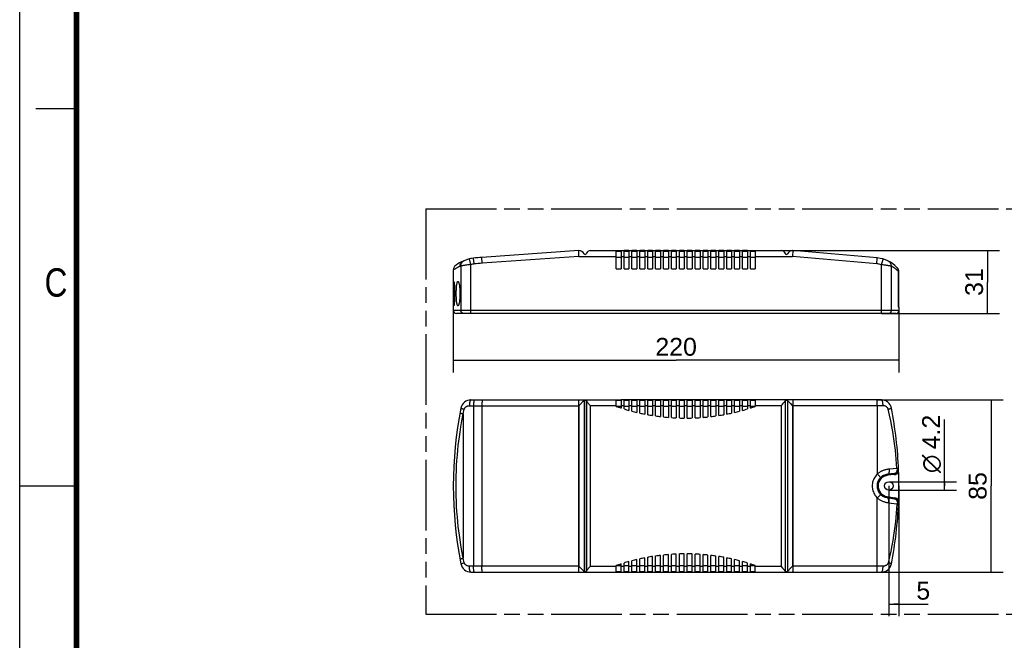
# Model space of a CAD drawing. Header units: millimetres. Extents: x 0 to 210, y 0 to 297.
# Tile 2 of 7: x 0 to 122, y 129 to 206. Entities that reach past the tile are written whole.
import ezdxf
from ezdxf.enums import TextEntityAlignment as Align

# ---------------------------------------------------------------- set-up
doc = ezdxf.new("R2010")
doc.units = ezdxf.units.MM
doc.header["$LTSCALE"] = 19.36
doc.linetypes.add('PHANTOM', pattern=[0.8, 0.45, -0.05, 0.1, -0.05, 0.1, -0.05])
doc.layers.get('0').update_dxf_attribs({"linetype": 'CONTINUOUS'})
for name, color, linetype in [('DEFAULT_3', 7, 'PHANTOM'), ('Z_AXIS', 7, 'CONTINUOUS'), ('Z_DIM_2D', 7, 'CONTINUOUS')]:
    doc.layers.add(name, color=color, linetype=linetype)
doc.styles.add('TEXTSTYLE_2', font='txt', dxfattribs={"width": 0.75})
doc.styles.add('TEXTSTYLE_3', font='helveticaneueltw1g-ltcn.otf')
doc.styles.add('TEXTSTYLE_4', font='gdt', dxfattribs={"width": 0.7})
doc.dimstyles.new('DIMSTYLE_1', dxfattribs={"dimtxt": 2.2, "dimasz": 3.5, "dimexe": 1.5, "dimexo": 0, "dimgap": 0.55, "dimtad": 1, "dimdec": 1, "dimlfac": 4, "dimdsep": 46, "dimtxsty": 'TEXTSTYLE_3', "dimblk": '_FILLED', "dimblk1": '_FILLED', "dimblk2": '_FILLED', "dimcen": 0.09, "dimclrt": 5, "dimadec": 0, "dimazin": 0, "dimtp": 0.5, "dimtm": 0.5, "dimtfac": 1, "dimtdec": 1, "dimtofl": 0, "dimtmove": 0, "dimatfit": 3, "dimldrblk": '_FILLED', "dimfxl": 0, "dimtolj": 1, "dimarcsym": 0})
doc.dimstyles.new('DIMSTYLE_2', dxfattribs={"dimtxt": 2.2, "dimasz": 3.5, "dimexe": 1.5, "dimexo": 0, "dimgap": 0.55, "dimtad": 1, "dimdec": 1, "dimlfac": 4, "dimdsep": 46, "dimtxsty": 'TEXTSTYLE_3', "dimblk": '_FILLED', "dimblk1": '_FILLED', "dimblk2": '_FILLED', "dimcen": 0.09, "dimclrt": 5, "dimadec": 0, "dimazin": 0, "dimtp": 0.3, "dimtm": 0.3, "dimtfac": 1, "dimtdec": 1, "dimtofl": 0, "dimtmove": 0, "dimatfit": 3, "dimldrblk": '_FILLED', "dimfxl": 0, "dimtolj": 1, "dimarcsym": 0})
doc.dimstyles.new('DIMSTYLE_3', dxfattribs={"dimtxt": 2.2, "dimasz": 3.5, "dimexe": 1.5, "dimexo": 0, "dimgap": 0.55, "dimtad": 1, "dimdec": 1, "dimlfac": 4, "dimdsep": 46, "dimtxsty": 'TEXTSTYLE_3', "dimblk": '_FILLED', "dimblk1": '_FILLED', "dimblk2": '_FILLED', "dimcen": 0.09, "dimclrt": 5, "dimadec": 0, "dimazin": 0, "dimtp": 0.1, "dimtm": 0.1, "dimtfac": 1, "dimtdec": 1, "dimtofl": 0, "dimtmove": 0, "dimatfit": 3, "dimldrblk": '_FILLED', "dimfxl": 0, "dimtolj": 1, "dimarcsym": 0})

# ---------------------------------------------------------------- blocks, each defined once
blk = doc.blocks.new('*D2')
at = {"layer": 'Z_DIM_2D', "color": 2, "linetype": 'Continuous'}
for p, q in [((53.52, 170.14), (53.52, 162.5)), ((108.52, 170.14), (108.52, 162.5)), ((53.52, 164), (81.02, 164)), ((108.52, 164), (81.02, 164))]:
    blk.add_line(p, q, dxfattribs=at)
at = {"layer": 'Z_DIM_2D', "color": 5, "linetype": 'Continuous', "style": 'TEXTSTYLE_3'}
blk.add_text('220', height=2.2, dxfattribs=at).set_placement((81.02, 164.55), align=Align.CENTER)
blk = doc.blocks.new('_FILLED')
at = {"color": 0, "linetype": 'ByBlock'}
blk.add_solid([(0, 0), (-1, 0.125), (-1, -0.125)], dxfattribs=at)
blk = doc.blocks.new('_NONE')
blk = doc.blocks.new('*D3')
at = {"layer": 'Z_DIM_2D', "color": 2, "linetype": 'Continuous'}
for p, q in [((94, 177.52), (120.95, 177.52)), ((119.45, 177.52), (119.45, 173.64)), ((119.45, 169.77), (119.45, 173.64)), ((106.36, 169.77), (120.95, 169.77))]:
    blk.add_line(p, q, dxfattribs=at)
at = {"layer": 'Z_DIM_2D', "color": 5, "linetype": 'Continuous', "style": 'TEXTSTYLE_3'}
blk.add_text('31', height=2.2, rotation=90, dxfattribs=at).set_placement((118.9, 173.64), align=Align.CENTER)
blk = doc.blocks.new('*D4')
at = {"layer": 'Z_DIM_2D', "color": 2, "linetype": 'Continuous'}
for p, q in [((114.14, 148.48), (114.14, 156.7)), ((107.27, 149.01), (115.64, 149.01)), ((114.14, 149.01), (114.14, 148.48)), ((114.14, 147.96), (114.14, 148.48)), ((107.27, 147.96), (115.64, 147.96))]:
    blk.add_line(p, q, dxfattribs=at)
at = {"layer": 'Z_DIM_2D', "color": 5, "linetype": 'Continuous'}
for s, style, p in [('4.2', 'TEXTSTYLE_3', (113.59, 153)), ('n', 'TEXTSTYLE_4', (113.59, 150.07))]:
    blk.add_text(s, height=2.2, rotation=90, dxfattribs=dict(at, style=style)).set_placement(p)
blk = doc.blocks.new('*D5')
at = {"layer": 'Z_DIM_2D', "color": 2, "linetype": 'Continuous'}
for p, q in [((107.27, 148.48), (107.27, 132.41)), ((108.52, 148.48), (108.52, 132.41)), ((107.27, 133.91), (107.9, 133.91)), ((108.52, 133.91), (107.9, 133.91)), ((107.9, 133.91), (112.15, 133.91))]:
    blk.add_line(p, q, dxfattribs=at)
at = {"layer": 'Z_DIM_2D', "color": 5, "linetype": 'Continuous', "style": 'TEXTSTYLE_3'}
blk.add_text('5', height=2.2, dxfattribs=at).set_placement((110.67, 134.46))
blk = doc.blocks.new('*D6')
at = {"layer": 'Z_DIM_2D', "color": 2, "linetype": 'Continuous'}
for p, q in [((105.79, 159.11), (121.39, 159.11)), ((119.89, 159.11), (119.89, 148.48)), ((119.89, 137.86), (119.89, 148.48)), ((105.79, 137.86), (121.39, 137.86))]:
    blk.add_line(p, q, dxfattribs=at)
at = {"layer": 'Z_DIM_2D', "color": 5, "linetype": 'Continuous', "style": 'TEXTSTYLE_3'}
blk.add_text('85', height=2.2, rotation=90, dxfattribs=at).set_placement((119.34, 148.48), align=Align.CENTER)

msp = doc.modelspace()

# ---------------------------------------------------------------- linework, layer by layer
at = {"color": 2, "linetype": 'Continuous'}
for p, q in [((0, 0), (0, 297)), ((7, 195), (2, 195)), ((0, 148.5), (7, 148.5))]:
    msp.add_line(p, q, dxfattribs=at)
at = {"color": 7, "linetype": 'Continuous'}
for p, q in [((68.995, 177.518), (57.051, 176.683)), ((69.021, 176.793), (68.995, 177.518)), ((73.62, 175.268), (73.62, 177.518)), ((73.62, 177.443), (74.22, 177.443)), ((74.22, 177.518), (74.22, 175.268)), ((74.22, 177.518), (74.595, 177.518)), ((74.595, 175.268), (74.595, 177.518)), ((74.595, 177.443), (75.195, 177.443)), ((75.195, 177.518), (75.195, 175.268)), ((75.195, 177.518), (75.57, 177.518)), ((75.57, 175.268), (75.57, 177.518)), ((75.57, 177.443), (76.17, 177.443)), ((76.17, 177.518), (76.17, 175.268)), ((76.17, 177.518), (76.545, 177.518)), ((76.545, 175.268), (76.545, 177.518)), ((76.545, 177.443), (77.145, 177.443)), ((77.145, 177.518), (77.145, 175.268)), ((77.145, 177.518), (77.52, 177.518)), ((77.52, 175.268), (77.52, 177.518)), ((77.52, 177.443), (78.12, 177.443)), ((78.12, 177.518), (78.12, 175.268)), ((78.12, 177.518), (78.495, 177.518)), ((78.495, 175.268), (78.495, 177.518)), ((78.495, 177.443), (79.095, 177.443)), ((79.095, 177.518), (79.095, 175.268)), ((79.095, 177.518), (79.47, 177.518)), ((79.47, 175.268), (79.47, 177.518)), ((79.47, 177.443), (80.07, 177.443)), ((80.07, 177.518), (80.07, 175.268)), ((80.07, 177.518), (80.445, 177.518)), ((80.445, 175.268), (80.445, 177.518)), ((80.445, 177.443), (81.045, 177.443)), ((81.045, 177.518), (81.045, 175.268)), ((81.045, 177.518), (81.42, 177.518)), ((81.42, 175.268), (81.42, 177.518)), ((81.42, 177.443), (82.02, 177.443)), ((82.02, 177.518), (82.02, 175.268)), ((82.02, 177.518), (82.395, 177.518)), ((82.395, 175.268), (82.395, 177.518)), ((82.395, 177.443), (82.995, 177.443)), ((82.995, 177.518), (82.995, 175.268)), ((82.995, 177.518), (83.37, 177.518)), ((83.37, 175.268), (83.37, 177.518)), ((83.37, 177.443), (83.97, 177.443)), ((83.97, 177.518), (83.97, 175.268)), ((83.97, 177.518), (84.345, 177.518)), ((84.345, 175.268), (84.345, 177.518)), ((84.345, 177.443), (84.945, 177.443)), ((84.945, 177.518), (84.945, 175.268)), ((84.945, 177.518), (85.32, 177.518)), ((85.32, 175.268), (85.32, 177.518)), ((85.32, 177.443), (85.92, 177.443)), ((85.92, 177.518), (86.295, 177.518)), ((85.92, 177.518), (85.92, 175.268)), ((86.295, 175.268), (86.295, 177.518)), ((86.295, 177.443), (86.895, 177.443)), ((86.895, 177.518), (87.27, 177.518)), ((86.895, 177.518), (86.895, 175.268)), ((87.27, 175.268), (87.27, 177.518)), ((87.27, 177.443), (87.87, 177.443)), ((87.87, 177.518), (88.245, 177.518)), ((87.87, 177.518), (87.87, 175.268)), ((88.245, 175.268), (88.245, 177.518)), ((88.245, 177.443), (88.845, 177.443)), ((88.845, 177.518), (89.22, 177.518)), ((88.845, 177.518), (88.845, 175.268)), ((89.22, 175.268), (89.22, 177.518)), ((89.22, 177.443), (89.82, 177.443)), ((89.82, 177.518), (90.195, 177.518)), ((89.82, 177.518), (89.82, 175.268)), ((90.195, 175.268), (90.195, 177.518)), ((90.195, 177.443), (90.795, 177.443)), ((90.795, 177.518), (90.795, 175.268)), ((95.427, 177.518), (95.395, 176.793)), ((105.85, 176.606), (95.427, 177.518)), ((56.02, 176.59), (55.508, 176.5)), ((57.051, 176.683), (56.02, 176.59)), ((73.62, 175.268), (74.22, 175.268)), ((74.595, 175.268), (75.195, 175.268)), ((75.57, 175.268), (76.17, 175.268)), ((76.545, 175.268), (77.145, 175.268)), ((77.52, 175.268), (78.12, 175.268)), ((78.495, 175.268), (79.095, 175.268)), ((79.47, 175.268), (80.07, 175.268)), ((80.445, 175.268), (81.045, 175.268)), ((81.42, 175.268), (82.02, 175.268)), ((82.395, 175.268), (82.995, 175.268)), ((83.37, 175.268), (83.97, 175.268)), ((84.345, 175.268), (84.945, 175.268)), ((85.32, 175.268), (85.92, 175.268)), ((86.295, 175.268), (86.895, 175.268)), ((87.27, 175.268), (87.87, 175.268)), ((88.245, 175.268), (88.845, 175.268)), ((89.22, 175.268), (89.82, 175.268)), ((90.195, 175.268), (90.795, 175.268)), ((108.335, 175.359), (108.326, 175.371)), ((108.349, 175.34), (108.335, 175.359)), ((108.364, 175.318), (108.349, 175.34)), ((108.481, 174.885), (108.48, 174.924)), ((108.481, 170.633), (108.481, 174.885)), ((108.482, 174.923), (108.482, 170.633)), ((108.52, 170.518), (108.49, 170.518)), ((108.145, 169.768), (53.895, 169.768)), ((55.68, 159.105), (74.22, 159.105)), ((68.996, 158.452), (68.996, 158.591)), ((68.996, 138.509), (68.996, 158.452)), ((73.62, 158.3), (73.62, 159.105)), ((74.22, 159.03), (73.62, 159.03)), ((74.22, 159.105), (74.22, 158.1)), ((75.195, 159.105), (74.22, 159.105)), ((74.595, 157.983), (74.595, 159.105)), ((75.195, 159.03), (74.595, 159.03)), ((75.195, 159.105), (75.195, 157.809)), ((76.17, 159.105), (75.195, 159.105)), ((75.57, 157.708), (75.57, 159.105)), ((76.17, 159.03), (75.57, 159.03)), ((76.17, 159.105), (76.17, 157.559)), ((77.145, 159.105), (76.17, 159.105)), ((76.545, 157.473), (76.545, 159.105)), ((77.145, 159.03), (76.545, 159.03)), ((77.145, 159.105), (77.145, 157.348)), ((78.12, 159.105), (77.145, 159.105)), ((77.52, 157.277), (77.52, 159.105)), ((78.12, 159.03), (77.52, 159.03)), ((78.12, 159.105), (78.12, 157.176)), ((79.095, 159.105), (78.12, 159.105)), ((78.495, 157.119), (78.495, 159.105)), ((79.095, 159.03), (78.495, 159.03)), ((79.095, 159.105), (79.095, 157.041)), ((80.07, 159.105), (79.095, 159.105)), ((79.47, 156.999), (79.47, 159.105)), ((80.07, 159.03), (79.47, 159.03)), ((80.07, 159.105), (80.07, 156.943)), ((81.045, 159.105), (80.07, 159.105)), ((80.445, 156.915), (80.445, 159.105)), ((81.045, 159.03), (80.445, 159.03)), ((81.045, 159.105), (81.045, 156.881)), ((82.02, 159.105), (81.045, 159.105)), ((81.42, 156.867), (81.42, 159.105)), ((82.02, 159.03), (81.42, 159.03)), ((82.02, 159.105), (82.02, 156.856)), ((82.995, 159.105), (82.02, 159.105)), ((82.395, 156.856), (82.395, 159.105)), ((82.995, 159.03), (82.395, 159.03)), ((82.995, 159.105), (82.995, 156.867)), ((83.97, 159.105), (82.995, 159.105)), ((83.37, 156.881), (83.37, 159.105)), ((83.97, 159.03), (83.37, 159.03)), ((83.97, 159.105), (83.97, 156.915)), ((84.945, 159.105), (83.97, 159.105)), ((84.345, 156.943), (84.345, 159.105)), ((84.945, 159.03), (84.345, 159.03)), ((84.945, 159.105), (84.945, 156.999)), ((85.92, 159.105), (84.945, 159.105)), ((85.32, 157.041), (85.32, 159.105)), ((85.92, 159.03), (85.32, 159.03)), ((85.92, 159.105), (85.92, 157.119)), ((86.895, 159.105), (85.92, 159.105)), ((86.295, 157.176), (86.295, 159.105)), ((86.895, 159.03), (86.295, 159.03)), ((86.895, 159.105), (86.895, 157.277)), ((87.87, 159.105), (86.895, 159.105)), ((87.27, 157.348), (87.27, 159.105)), ((87.87, 159.03), (87.27, 159.03)), ((87.87, 159.105), (87.87, 157.473)), ((88.845, 159.105), (87.87, 159.105)), ((88.245, 157.559), (88.245, 159.105)), ((88.845, 159.03), (88.245, 159.03)), ((88.845, 159.105), (88.845, 157.708)), ((89.82, 159.105), (88.845, 159.105)), ((89.22, 157.809), (89.22, 159.105)), ((89.82, 159.03), (89.22, 159.03)), ((89.82, 159.105), (89.82, 157.983)), ((106.36, 159.105), (89.82, 159.105)), ((90.195, 158.1), (90.195, 159.105)), ((90.795, 159.03), (90.195, 159.03)), ((90.795, 159.105), (90.795, 158.3)), ((95.427, 158.452), (95.427, 138.58)), ((107.938, 150.005), (107.119, 149.919)), ((107.043, 147.052), (107.973, 146.904)), ((78.12, 137.855), (78.12, 139.785)), ((78.495, 137.855), (78.495, 139.842)), ((79.095, 137.855), (79.095, 139.92)), ((79.47, 137.855), (79.47, 139.962)), ((80.07, 137.855), (80.07, 140.018)), ((80.445, 137.855), (80.445, 140.046)), ((81.045, 137.855), (81.045, 140.08)), ((81.42, 137.855), (81.42, 140.094)), ((82.02, 137.855), (82.02, 140.105)), ((82.395, 137.855), (82.395, 140.105)), ((82.995, 137.855), (82.995, 140.094)), ((83.37, 137.855), (83.37, 140.08)), ((83.97, 137.855), (83.97, 140.046)), ((84.345, 137.855), (84.345, 140.018)), ((84.945, 137.855), (84.945, 139.962)), ((85.32, 137.855), (85.32, 139.92)), ((85.92, 137.855), (85.92, 139.842)), ((86.295, 137.855), (86.295, 139.785)), ((73.62, 137.855), (73.62, 138.661)), ((74.22, 137.855), (74.22, 138.861)), ((74.595, 137.855), (74.595, 138.977)), ((75.195, 137.855), (75.195, 139.151)), ((75.57, 137.855), (75.57, 139.252)), ((76.17, 137.855), (76.17, 139.402)), ((76.545, 137.855), (76.545, 139.487)), ((77.145, 137.855), (77.145, 139.613)), ((77.52, 137.855), (77.52, 139.684)), ((86.895, 137.855), (86.895, 139.684)), ((87.27, 137.855), (87.27, 139.613)), ((87.87, 137.855), (87.87, 139.487)), ((88.245, 137.855), (88.245, 139.402)), ((88.845, 137.855), (88.845, 139.252)), ((89.22, 137.855), (89.22, 139.151)), ((89.82, 137.855), (89.82, 138.977)), ((90.195, 137.855), (90.195, 138.861)), ((90.795, 137.855), (90.795, 138.661)), ((55.68, 137.855), (106.36, 137.855)), ((68.996, 138.37), (68.996, 138.509)), ((68.998, 138.239), (68.996, 138.37)), ((73.62, 137.93), (74.22, 137.93)), ((74.595, 137.93), (75.195, 137.93)), ((75.57, 137.93), (76.17, 137.93)), ((76.545, 137.93), (77.145, 137.93)), ((77.52, 137.93), (78.12, 137.93)), ((78.495, 137.93), (79.095, 137.93)), ((79.47, 137.93), (80.07, 137.93)), ((80.445, 137.93), (81.045, 137.93)), ((81.42, 137.93), (82.02, 137.93)), ((82.395, 137.93), (82.995, 137.93)), ((83.37, 137.93), (83.97, 137.93)), ((84.345, 137.93), (84.945, 137.93)), ((85.32, 137.93), (85.92, 137.93)), ((86.295, 137.93), (86.895, 137.93)), ((87.27, 137.93), (87.87, 137.93)), ((88.245, 137.93), (88.845, 137.93)), ((89.22, 137.93), (89.82, 137.93)), ((90.195, 137.93), (90.795, 137.93))]:
    msp.add_line(p, q, dxfattribs=at)
at = {"color": 9, "linetype": 'Continuous'}
for p, q in [((55.68, 175.796), (55.508, 176.5)), ((56.099, 175.87), (56.02, 176.59)), ((57.102, 175.959), (57.051, 176.683)), ((69.021, 176.793), (57.102, 175.959)), ((69.021, 176.793), (73.62, 176.793)), ((73.62, 176.718), (74.22, 176.718)), ((74.22, 176.793), (74.595, 176.793)), ((74.595, 176.718), (75.195, 176.718)), ((75.195, 176.793), (75.57, 176.793)), ((75.57, 176.718), (76.17, 176.718)), ((76.17, 176.793), (76.545, 176.793)), ((76.545, 176.718), (77.145, 176.718)), ((77.145, 176.793), (77.52, 176.793)), ((77.52, 176.718), (78.12, 176.718)), ((78.12, 176.793), (78.495, 176.793)), ((78.495, 176.718), (79.095, 176.718)), ((79.095, 176.793), (79.47, 176.793)), ((79.47, 176.718), (80.07, 176.718)), ((80.07, 176.793), (80.445, 176.793)), ((80.445, 176.718), (81.045, 176.718)), ((81.045, 176.793), (81.42, 176.793)), ((81.42, 176.718), (82.02, 176.718)), ((82.02, 176.793), (82.395, 176.793)), ((82.395, 176.718), (82.995, 176.718)), ((82.995, 176.793), (83.37, 176.793)), ((83.37, 176.718), (83.97, 176.718)), ((83.97, 176.793), (84.345, 176.793)), ((84.345, 176.718), (84.945, 176.718)), ((84.945, 176.793), (85.32, 176.793)), ((85.32, 176.718), (85.92, 176.718)), ((85.92, 176.793), (86.295, 176.793)), ((86.295, 176.718), (86.895, 176.718)), ((86.895, 176.793), (87.27, 176.793)), ((87.27, 176.718), (87.87, 176.718)), ((87.87, 176.793), (88.245, 176.793)), ((88.245, 176.718), (88.845, 176.718)), ((88.845, 176.793), (89.22, 176.793)), ((89.22, 176.718), (89.82, 176.718)), ((89.82, 176.793), (90.195, 176.793)), ((90.195, 176.718), (90.795, 176.718)), ((90.795, 176.793), (95.395, 176.793)), ((105.787, 175.884), (95.395, 176.793)), ((105.787, 175.884), (105.85, 176.606)), ((106.36, 175.778), (106.56, 176.475)), ((53.524, 175.129), (53.52, 175.127)), ((53.557, 175.149), (53.524, 175.129)), ((53.623, 175.19), (53.557, 175.149)), ((54.478, 175.627), (54.454, 175.622)), ((54.454, 175.622), (54.454, 170.143)), ((54.554, 175.64), (54.478, 175.627)), ((55.68, 169.768), (55.68, 175.796)), ((106.36, 169.768), (106.36, 175.778)), ((107.488, 175.599), (107.379, 175.62)), ((107.587, 170.143), (107.587, 175.579)), ((108.334, 175.357), (108.335, 175.359)), ((108.481, 174.884), (108.482, 174.884)), ((108.52, 170.143), (53.52, 170.143)), ((108.482, 170.643), (108.481, 170.643)), ((55.508, 158.38), (68.995, 158.38)), ((56.02, 158.38), (56.02, 138.58)), ((57.051, 158.38), (57.052, 138.509)), ((74.22, 158.305), (73.62, 158.305)), ((74.595, 158.38), (74.22, 158.38)), ((75.195, 158.305), (74.595, 158.305)), ((75.57, 158.38), (75.195, 158.38)), ((76.17, 158.305), (75.57, 158.305)), ((76.545, 158.38), (76.17, 158.38)), ((77.145, 158.305), (76.545, 158.305)), ((77.52, 158.38), (77.145, 158.38)), ((78.12, 158.305), (77.52, 158.305)), ((78.495, 158.38), (78.12, 158.38)), ((79.095, 158.305), (78.495, 158.305)), ((79.47, 158.38), (79.095, 158.38)), ((80.07, 158.305), (79.47, 158.305)), ((80.445, 158.38), (80.07, 158.38)), ((81.045, 158.305), (80.445, 158.305)), ((81.42, 158.38), (81.045, 158.38)), ((82.02, 158.305), (81.42, 158.305)), ((82.395, 158.38), (82.02, 158.38)), ((82.995, 158.305), (82.395, 158.305)), ((83.37, 158.38), (82.995, 158.38)), ((83.97, 158.305), (83.37, 158.305)), ((84.345, 158.38), (83.97, 158.38)), ((84.945, 158.305), (84.345, 158.305)), ((85.32, 158.38), (84.945, 158.38)), ((85.92, 158.305), (85.32, 158.305)), ((86.295, 158.38), (85.92, 158.38)), ((86.895, 158.305), (86.295, 158.305)), ((87.27, 158.38), (86.895, 158.38)), ((87.87, 158.305), (87.27, 158.305)), ((88.245, 158.38), (87.87, 158.38)), ((88.845, 158.305), (88.245, 158.305)), ((89.22, 158.38), (88.845, 158.38)), ((89.82, 158.305), (89.22, 158.305)), ((90.195, 158.38), (89.82, 158.38)), ((90.795, 158.305), (90.195, 158.305)), ((106.56, 158.38), (95.427, 158.38)), ((105.85, 158.451), (105.85, 149.969)), ((54.745, 157.393), (54.788, 157.582)), ((54.745, 157.393), (54.745, 139.568)), ((54.788, 157.582), (54.832, 157.77)), ((54.832, 157.77), (54.877, 157.956)), ((107.119, 149.919), (107.132, 149.795)), ((107.951, 149.881), (107.132, 149.795)), ((108.276, 150.645), (107.369, 150.566)), ((107.938, 150.005), (107.951, 149.881)), ((107.043, 147.052), (107.062, 147.175)), ((107.062, 147.175), (107.992, 147.027)), ((107.235, 146.41), (108.273, 146.273)), ((107.973, 146.904), (107.992, 147.027)), ((54.788, 139.379), (54.745, 139.568)), ((54.832, 139.191), (54.788, 139.379)), ((54.877, 139.004), (54.832, 139.191)), ((68.995, 138.58), (55.508, 138.58)), ((73.62, 138.655), (74.22, 138.655)), ((74.22, 138.58), (74.595, 138.58)), ((74.595, 138.655), (75.195, 138.655)), ((75.195, 138.58), (75.57, 138.58)), ((75.57, 138.655), (76.17, 138.655)), ((76.17, 138.58), (76.545, 138.58)), ((76.545, 138.655), (77.145, 138.655)), ((77.145, 138.58), (77.52, 138.58)), ((77.52, 138.655), (78.12, 138.655)), ((78.12, 138.58), (78.495, 138.58)), ((78.495, 138.655), (79.095, 138.655)), ((79.095, 138.58), (79.47, 138.58)), ((79.47, 138.655), (80.07, 138.655)), ((80.07, 138.58), (80.445, 138.58)), ((80.445, 138.655), (81.045, 138.655)), ((81.045, 138.58), (81.42, 138.58)), ((81.42, 138.655), (82.02, 138.655)), ((82.02, 138.58), (82.395, 138.58)), ((82.395, 138.655), (82.995, 138.655)), ((82.995, 138.58), (83.37, 138.58)), ((83.37, 138.655), (83.97, 138.655)), ((83.97, 138.58), (84.345, 138.58)), ((84.345, 138.655), (84.945, 138.655)), ((84.945, 138.58), (85.32, 138.58)), ((85.32, 138.655), (85.92, 138.655)), ((85.92, 138.58), (86.295, 138.58)), ((86.295, 138.655), (86.895, 138.655)), ((86.895, 138.58), (87.27, 138.58)), ((87.27, 138.655), (87.87, 138.655)), ((87.87, 138.58), (88.245, 138.58)), ((88.245, 138.655), (88.845, 138.655)), ((88.845, 138.58), (89.22, 138.58)), ((89.22, 138.655), (89.82, 138.655)), ((89.82, 138.58), (90.195, 138.58)), ((90.195, 138.655), (90.795, 138.655)), ((106.56, 138.58), (95.427, 138.58))]:
    msp.add_line(p, q, dxfattribs=at)
at = {"color": 7, "linetype": 'Continuous', "const_width": 0.7}
msp.add_lwpolyline([(7, 7), (7, 290)], dxfattribs=at)
at = {"color": 9, "linetype": 'Continuous'}
for points in [[(54.345, 175.573), (54.348, 175.655), (54.361, 175.736), (54.382, 175.814), (54.412, 175.889), (54.45, 175.961), (54.496, 176.027), (54.55, 176.088), (54.609, 176.142), (54.675, 176.189), (54.745, 176.227)], [(54.454, 175.622), (54.456, 175.692), (54.465, 175.762), (54.481, 175.83), (54.503, 175.897), (54.531, 175.96), (54.565, 176.021), (54.606, 176.078), (54.651, 176.13), (54.701, 176.178), (54.756, 176.22), (54.815, 176.257), (54.877, 176.287)], [(107.587, 175.579), (107.584, 175.659), (107.572, 175.739), (107.552, 175.817), (107.523, 175.892), (107.485, 175.962), (107.44, 176.028), (107.388, 176.089), (107.33, 176.143), (107.266, 176.189), (107.197, 176.229)], [(53.777, 175.279), (53.721, 175.246), (53.623, 175.19)], [(54.345, 175.573), (54.191, 175.499), (54.069, 175.437), (53.976, 175.388), (53.901, 175.348), (53.777, 175.279)], [(54.454, 175.622), (54.435, 175.614), (54.417, 175.606), (54.399, 175.598), (54.381, 175.59), (54.363, 175.582), (54.345, 175.573)], [(55.68, 175.796), (55.573, 175.784), (55.466, 175.772), (55.361, 175.76), (55.257, 175.747), (55.157, 175.733), (55.061, 175.72), (54.97, 175.707), (54.883, 175.694), (54.803, 175.682), (54.73, 175.67), (54.663, 175.659), (54.554, 175.64)], [(107.379, 175.62), (107.313, 175.633), (107.239, 175.646), (107.159, 175.66), (107.073, 175.675), (106.981, 175.69), (106.885, 175.706), (106.785, 175.721), (106.682, 175.736), (106.576, 175.75), (106.469, 175.764), (106.36, 175.778)], [(107.587, 175.579), (107.563, 175.584), (107.488, 175.599)], [(108.48, 174.924), (108.453, 174.954), (108.418, 174.988), (108.377, 175.028), (108.33, 175.072), (108.277, 175.12), (108.216, 175.172), (108.146, 175.229), (108.065, 175.291), (107.97, 175.358), (107.86, 175.429), (107.733, 175.502), (107.587, 175.579)], [(54.822, 169.768), (54.78, 169.77), (54.74, 169.777), (54.7, 169.789), (54.662, 169.805), (54.626, 169.825), (54.592, 169.85), (54.561, 169.878), (54.534, 169.909), (54.51, 169.943), (54.49, 169.98), (54.474, 170.019), (54.463, 170.059), (54.456, 170.101), (54.454, 170.143)], [(107.219, 169.768), (107.26, 169.77), (107.301, 169.777), (107.341, 169.789), (107.379, 169.805), (107.415, 169.825), (107.449, 169.85), (107.479, 169.878), (107.507, 169.909), (107.531, 169.943), (107.551, 169.98), (107.566, 170.019), (107.578, 170.059), (107.585, 170.101), (107.587, 170.143)], [(54.454, 158.096), (54.456, 158.089), (54.465, 158.082), (54.481, 158.073), (54.503, 158.063), (54.531, 158.052), (54.565, 158.04), (54.606, 158.027), (54.651, 158.014), (54.701, 158), (54.756, 157.986), (54.815, 157.971), (54.877, 157.956)], [(54.877, 157.956), (54.889, 158), (54.906, 158.042), (54.928, 158.083), (54.954, 158.123), (54.984, 158.161), (55.019, 158.196), (55.056, 158.23), (55.098, 158.26), (55.142, 158.287), (55.189, 158.311), (55.239, 158.332), (55.29, 158.35), (55.343, 158.363), (55.398, 158.373), (55.452, 158.379), (55.508, 158.38)], [(55.68, 159.105), (55.663, 159.102), (55.647, 159.092), (55.63, 159.074), (55.614, 159.05), (55.599, 159.02), (55.584, 158.983), (55.571, 158.941), (55.558, 158.893), (55.547, 158.84), (55.537, 158.783), (55.528, 158.722), (55.521, 158.658), (55.515, 158.591), (55.511, 158.522), (55.508, 158.451), (55.508, 158.38)], [(56.099, 159.105), (56.091, 159.102), (56.084, 159.092), (56.076, 159.074), (56.069, 159.05), (56.062, 159.02), (56.055, 158.983), (56.049, 158.941), (56.043, 158.893), (56.038, 158.84), (56.034, 158.783), (56.03, 158.722), (56.026, 158.658), (56.024, 158.591), (56.022, 158.522), (56.021, 158.451), (56.02, 158.38)], [(57.102, 159.105), (57.097, 159.102), (57.092, 159.092), (57.087, 159.074), (57.082, 159.05), (57.078, 159.02), (57.074, 158.983), (57.07, 158.941), (57.066, 158.893), (57.063, 158.84), (57.06, 158.783), (57.057, 158.722), (57.055, 158.658), (57.053, 158.591), (57.052, 158.522), (57.052, 158.451), (57.051, 158.38)], [(105.85, 158.451), (105.849, 158.522), (105.848, 158.591), (105.845, 158.658), (105.843, 158.722), (105.84, 158.783), (105.836, 158.84), (105.832, 158.893), (105.827, 158.941), (105.822, 158.983), (105.817, 159.02), (105.811, 159.05), (105.805, 159.074), (105.799, 159.092), (105.793, 159.102), (105.787, 159.105)], [(106.56, 158.38), (106.559, 158.451), (106.556, 158.522), (106.551, 158.591), (106.544, 158.658), (106.536, 158.722), (106.526, 158.783), (106.514, 158.84), (106.501, 158.893), (106.487, 158.941), (106.471, 158.983), (106.454, 159.02), (106.437, 159.05), (106.418, 159.074), (106.399, 159.092), (106.38, 159.102), (106.36, 159.105)], [(107.197, 157.956), (107.186, 157.994), (107.171, 158.032), (107.153, 158.068), (107.131, 158.104), (107.106, 158.139), (107.078, 158.172), (107.046, 158.203), (107.012, 158.232), (106.975, 158.259), (106.935, 158.284), (106.893, 158.306), (106.849, 158.325), (106.803, 158.342), (106.756, 158.356), (106.708, 158.367), (106.659, 158.374), (106.609, 158.379), (106.56, 158.38)], [(107.197, 157.956), (107.266, 157.974), (107.33, 157.991), (107.388, 158.007), (107.44, 158.024), (107.485, 158.039), (107.523, 158.053), (107.552, 158.066), (107.572, 158.077), (107.584, 158.087), (107.587, 158.096)], [(54.745, 139.568), (54.583, 140.436), (54.45, 141.2), (54.349, 141.842), (54.269, 142.415), (54.198, 142.957), (54.136, 143.495), (54.076, 144.076), (54.021, 144.681), (53.972, 145.318), (53.931, 145.965), (53.9, 146.602), (53.878, 147.234), (53.865, 147.858), (53.861, 148.479), (53.865, 149.099), (53.878, 149.723), (53.9, 150.355), (53.931, 150.992), (53.972, 151.64), (54.02, 152.277), (54.076, 152.883), (54.136, 153.464), (54.198, 154.002), (54.269, 154.544), (54.349, 155.118), (54.449, 155.76), (54.583, 156.524), (54.745, 157.393)], [(54.345, 157.524), (54.348, 157.516), (54.361, 157.507), (54.382, 157.496), (54.412, 157.484), (54.45, 157.47), (54.496, 157.456), (54.55, 157.441), (54.609, 157.425), (54.675, 157.409), (54.745, 157.393)], [(108.276, 150.645), (108.24, 151.222), (108.197, 151.79), (108.147, 152.345), (108.089, 152.896), (108.025, 153.443), (107.951, 154), (107.866, 154.581), (107.767, 155.189), (107.653, 155.83), (107.521, 156.503), (107.369, 157.213), (107.197, 157.956)], [(105.85, 149.969), (105.749, 149.861), (105.656, 149.747), (105.57, 149.624), (105.492, 149.495), (105.424, 149.361), (105.366, 149.221), (105.317, 149.077), (105.279, 148.931), (105.252, 148.782), (105.236, 148.632), (105.23, 148.482), (105.236, 148.332), (105.252, 148.182), (105.278, 148.034), (105.316, 147.888), (105.363, 147.746), (105.421, 147.606), (105.489, 147.471), (105.567, 147.342), (105.653, 147.218), (105.747, 147.102), (105.85, 146.992)], [(107.369, 150.566), (107.295, 150.558), (107.218, 150.549), (107.139, 150.537), (107.057, 150.522), (106.974, 150.505), (106.891, 150.485), (106.808, 150.462), (106.727, 150.438), (106.652, 150.413), (106.578, 150.386), (106.502, 150.356), (106.426, 150.323), (106.348, 150.287), (106.27, 150.247), (106.194, 150.205), (106.12, 150.161), (106.049, 150.116), (105.98, 150.068), (105.914, 150.019), (105.85, 149.969)], [(106.251, 149.507), (106.252, 149.513), (106.247, 149.524), (106.237, 149.54), (106.221, 149.561), (106.201, 149.587), (106.176, 149.618), (106.147, 149.652), (106.113, 149.69), (106.076, 149.731), (106.035, 149.775), (105.992, 149.822), (105.946, 149.87), (105.899, 149.919), (105.85, 149.969)], [(107.119, 149.919), (107.153, 149.927), (107.185, 149.941), (107.216, 149.964), (107.245, 149.993), (107.272, 150.029), (107.296, 150.072), (107.317, 150.12), (107.335, 150.173), (107.35, 150.231), (107.361, 150.293), (107.369, 150.359), (107.373, 150.426), (107.373, 150.495), (107.369, 150.566)], [(107.938, 150.005), (107.98, 150.012), (108.02, 150.024), (108.057, 150.041), (108.093, 150.061), (108.127, 150.086), (108.16, 150.115), (108.19, 150.149), (108.218, 150.185), (108.243, 150.225), (108.265, 150.269), (108.285, 150.315), (108.301, 150.363), (108.315, 150.414), (108.325, 150.466), (108.332, 150.521), (108.335, 150.576)], [(106.251, 147.454), (106.252, 147.448), (106.247, 147.437), (106.237, 147.421), (106.221, 147.399), (106.201, 147.374), (106.176, 147.343), (106.147, 147.309), (106.113, 147.271), (106.076, 147.229), (106.035, 147.185), (105.992, 147.139), (105.946, 147.091), (105.899, 147.042), (105.85, 146.992)], [(107.043, 147.052), (107.073, 147.043), (107.102, 147.027), (107.128, 147.004), (107.153, 146.975), (107.175, 146.939), (107.195, 146.896), (107.211, 146.848), (107.225, 146.796), (107.235, 146.738), (107.242, 146.677), (107.246, 146.613), (107.246, 146.547), (107.242, 146.479), (107.235, 146.41)], [(105.787, 137.855), (105.793, 137.859), (105.799, 137.869), (105.805, 137.887), (105.811, 137.911), (105.817, 137.941), (105.822, 137.978), (105.827, 138.02), (105.832, 138.068), (105.836, 138.121), (105.84, 138.178), (105.843, 138.239), (105.845, 138.303), (105.848, 138.37), (105.849, 138.439), (105.85, 138.509), (105.85, 146.992)], [(105.85, 146.992), (105.921, 146.936), (105.995, 146.882), (106.074, 146.829), (106.157, 146.778), (106.241, 146.73), (106.325, 146.685), (106.41, 146.645), (106.493, 146.609), (106.573, 146.576), (106.653, 146.547), (106.733, 146.521), (106.817, 146.496), (106.906, 146.472), (107.004, 146.45), (107.114, 146.429), (107.235, 146.41)], [(108.273, 146.273), (108.237, 145.7), (108.194, 145.136), (108.144, 144.584), (108.086, 144.037), (108.022, 143.493), (107.948, 142.938), (107.863, 142.36), (107.764, 141.756), (107.65, 141.119), (107.519, 140.449), (107.368, 139.744), (107.197, 139.004)], [(107.973, 146.904), (108.018, 146.893), (108.06, 146.877), (108.099, 146.856), (108.135, 146.831), (108.17, 146.8), (108.202, 146.765), (108.23, 146.726), (108.256, 146.682), (108.279, 146.636), (108.298, 146.586), (108.314, 146.531), (108.326, 146.472), (108.334, 146.41), (108.337, 146.344)], [(54.345, 139.437), (54.348, 139.445), (54.361, 139.454), (54.382, 139.465), (54.412, 139.477), (54.45, 139.491), (54.496, 139.505), (54.55, 139.52), (54.609, 139.536), (54.675, 139.552), (54.745, 139.568)], [(54.454, 138.865), (54.456, 138.871), (54.465, 138.879), (54.481, 138.888), (54.503, 138.898), (54.531, 138.909), (54.565, 138.921), (54.606, 138.934), (54.651, 138.947), (54.701, 138.961), (54.756, 138.975), (54.815, 138.99), (54.877, 139.004)], [(55.508, 138.58), (55.452, 138.582), (55.398, 138.588), (55.343, 138.598), (55.29, 138.611), (55.239, 138.629), (55.189, 138.649), (55.142, 138.674), (55.098, 138.701), (55.056, 138.731), (55.019, 138.764), (54.984, 138.8), (54.954, 138.838), (54.928, 138.878), (54.906, 138.919), (54.889, 138.961), (54.877, 139.004)], [(55.68, 137.855), (55.663, 137.859), (55.647, 137.869), (55.63, 137.887), (55.614, 137.911), (55.599, 137.941), (55.584, 137.978), (55.571, 138.02), (55.558, 138.068), (55.547, 138.121), (55.537, 138.178), (55.528, 138.239), (55.521, 138.303), (55.515, 138.37), (55.511, 138.439), (55.508, 138.509), (55.508, 138.58)], [(56.099, 137.855), (56.091, 137.859), (56.084, 137.869), (56.076, 137.887), (56.069, 137.911), (56.062, 137.941), (56.055, 137.978), (56.049, 138.02), (56.043, 138.068), (56.038, 138.121), (56.034, 138.178), (56.03, 138.239), (56.026, 138.303), (56.024, 138.37), (56.022, 138.439), (56.021, 138.509), (56.02, 138.58)], [(106.36, 137.855), (106.38, 137.859), (106.399, 137.869), (106.418, 137.887), (106.437, 137.911), (106.454, 137.941), (106.471, 137.978), (106.487, 138.02), (106.501, 138.068), (106.514, 138.121), (106.526, 138.178), (106.536, 138.239), (106.544, 138.303), (106.551, 138.37), (106.556, 138.439), (106.559, 138.509), (106.56, 138.58)], [(107.197, 139.004), (107.184, 138.962), (107.167, 138.92), (107.145, 138.879), (107.119, 138.839), (107.089, 138.801), (107.054, 138.765), (107.016, 138.732), (106.974, 138.702), (106.93, 138.674), (106.882, 138.65), (106.832, 138.629), (106.78, 138.612), (106.726, 138.598), (106.671, 138.588), (106.616, 138.582), (106.56, 138.58)], [(107.587, 138.865), (107.584, 138.873), (107.572, 138.884), (107.552, 138.895), (107.523, 138.908), (107.485, 138.922), (107.44, 138.937), (107.388, 138.953), (107.33, 138.97), (107.266, 138.987), (107.197, 139.004)], [(57.102, 137.855), (57.097, 137.859), (57.092, 137.869), (57.087, 137.887), (57.082, 137.911), (57.078, 137.941), (57.074, 137.978), (57.07, 138.02), (57.066, 138.068), (57.063, 138.121), (57.06, 138.178), (57.057, 138.239), (57.055, 138.303), (57.053, 138.37), (57.052, 138.439), (57.052, 138.509)]]:
    msp.add_lwpolyline(points, dxfattribs=at)
at = {"color": 7, "linetype": 'Continuous'}
for points in [[(108.273, 175.433), (108.285, 175.42), (108.296, 175.408), (108.306, 175.395), (108.317, 175.382), (108.327, 175.369), (108.337, 175.356)], [(108.337, 175.356), (108.351, 175.336), (108.366, 175.314), (108.381, 175.288), (108.397, 175.259), (108.413, 175.227), (108.428, 175.192), (108.442, 175.155), (108.454, 175.114), (108.465, 175.071), (108.473, 175.025), (108.478, 174.976), (108.48, 174.924)], [(108.482, 174.923), (108.48, 174.975), (108.474, 175.025), (108.466, 175.073), (108.455, 175.117), (108.442, 175.158), (108.427, 175.196), (108.412, 175.231), (108.396, 175.263), (108.38, 175.292), (108.364, 175.318)], [(108.49, 170.518), (108.489, 170.519), (108.488, 170.521), (108.487, 170.524), (108.487, 170.527), (108.486, 170.532), (108.486, 170.537), (108.485, 170.542), (108.484, 170.548), (108.484, 170.554), (108.483, 170.561), (108.483, 170.568), (108.483, 170.575), (108.482, 170.582), (108.482, 170.59), (108.481, 170.598), (108.481, 170.606), (108.481, 170.615), (108.481, 170.624), (108.481, 170.633)], [(108.482, 170.633), (108.482, 170.624), (108.483, 170.615), (108.483, 170.606), (108.483, 170.598), (108.483, 170.59), (108.484, 170.582), (108.484, 170.575), (108.485, 170.568), (108.485, 170.561), (108.486, 170.554), (108.486, 170.548), (108.487, 170.542), (108.487, 170.537), (108.488, 170.532), (108.488, 170.527), (108.489, 170.524), (108.49, 170.521), (108.49, 170.519), (108.491, 170.518)], [(68.996, 158.591), (68.998, 158.722), (69, 158.783), (69.001, 158.84), (69.003, 158.893), (69.005, 158.941), (69.007, 158.983), (69.009, 159.02), (69.011, 159.05), (69.013, 159.074), (69.016, 159.092), (69.018, 159.102), (69.021, 159.105)], [(95.395, 159.105), (95.398, 159.102), (95.401, 159.092), (95.404, 159.074), (95.407, 159.05), (95.41, 159.02), (95.413, 158.983), (95.415, 158.941), (95.417, 158.893), (95.419, 158.841), (95.421, 158.783), (95.423, 158.722), (95.424, 158.658), (95.425, 158.591), (95.426, 158.522), (95.427, 158.452)], [(108.335, 150.576), (108.326, 150.587), (108.316, 150.599), (108.306, 150.61), (108.296, 150.622), (108.286, 150.633), (108.276, 150.645)], [(108.474, 150.452), (108.466, 150.462), (108.455, 150.472), (108.442, 150.482), (108.427, 150.494), (108.412, 150.506), (108.396, 150.518), (108.38, 150.532), (108.364, 150.545), (108.349, 150.56), (108.335, 150.576)], [(108.482, 150.435), (108.48, 150.443), (108.474, 150.452)], [(108.273, 146.273), (108.285, 146.285), (108.296, 146.297), (108.306, 146.308), (108.317, 146.32), (108.327, 146.332), (108.337, 146.344)], [(108.337, 146.344), (108.351, 146.359), (108.366, 146.374), (108.381, 146.388), (108.397, 146.401), (108.413, 146.413), (108.428, 146.425), (108.442, 146.436), (108.454, 146.447), (108.465, 146.457), (108.473, 146.466), (108.478, 146.475), (108.48, 146.483)], [(95.427, 138.58), (95.427, 138.509), (95.426, 138.439), (95.425, 138.37), (95.424, 138.303), (95.423, 138.239), (95.421, 138.178), (95.419, 138.12), (95.417, 138.068), (95.415, 138.02), (95.413, 137.978), (95.41, 137.941), (95.407, 137.911), (95.404, 137.887), (95.401, 137.869), (95.398, 137.859), (95.395, 137.855)], [(69.021, 137.855), (69.018, 137.859), (69.016, 137.869), (69.013, 137.887), (69.011, 137.911), (69.009, 137.941), (69.007, 137.978), (69.005, 138.02), (69.003, 138.068), (69.001, 138.12), (69, 138.178), (68.998, 138.239)]]:
    msp.add_lwpolyline(points, dxfattribs=at)
for centre, radius, start, end in [((58.605, 168.152), 8.95, 115.5475, 122.00972), ((56.449, 172.664), 3.95, 96.22738, 115.5475), ((58.909, 150.122), 26.625, 94, 96.22738), ((105.52, 172.836), 3.785, 43.33002, 85), ((54.245, 175.127), 0.725, 122.0119, 180), ((53.895, 170.143), 0.375, 180, 270), ((108.145, 170.143), 0.375, 270, 360), ((103.52, 148.48), 50, 168.91251, 191.08749), ((55.68, 157.855), 1.25, 90, 168.91251), ((106.36, 157.855), 1.25, 11.08749, 90), ((58.52, 148.48), 50, 2.24043, 11.08749), ((107.27, 148.48), 1.447, 95.99744, 260.9453), ((107.87, 150.652), 0.65, 275.99744, 340.28204), ((58.52, 148.48), 50, 357.7136, 2.23728), ((58.52, 148.48), 50, 348.91251, 357.71032), ((107.87, 146.262), 0.65, 20.15529, 80.9453), ((55.68, 139.105), 1.25, 191.08749, 270), ((106.36, 139.105), 1.25, 270, 348.91251)]:
    msp.add_arc(centre, radius, start, end, dxfattribs=at)
at = {"color": 9, "linetype": 'Continuous'}
for centre, radius, start, end in [((56.449, 172.664), 3.225, 96.22738, 103.78663), ((58.909, 150.122), 25.9, 94, 96.22738), ((105.52, 172.836), 3.06, 74.06327, 85), ((107.27, 148.48), 1.322, 95.99744, 260.9453), ((107.87, 150.652), 0.775, 275.99744, 323.23396), ((107.87, 146.262), 0.775, 36.95976, 80.9453)]:
    msp.add_arc(centre, radius, start, end, dxfattribs=at)
at = {"layer": 'DEFAULT_3', "color": 7, "linetype": 'PHANTOM'}
for p, q in [((50.129, 182.68), (50.129, 132.68)), ((50.129, 182.68), (150.129, 182.68)), ((50.129, 132.68), (150.129, 132.68))]:
    msp.add_line(p, q, dxfattribs=at)
at = {"layer": 'Z_AXIS', "color": 7, "linetype": 'Continuous'}
for p, q in [((68.995, 177.518), (69.02, 177.518)), ((70.42, 177.518), (74.22, 177.518)), ((75.195, 177.518), (74.595, 177.518)), ((76.17, 177.518), (75.57, 177.518)), ((77.145, 177.518), (76.545, 177.518)), ((78.12, 177.518), (77.52, 177.518)), ((79.095, 177.518), (78.495, 177.518)), ((80.07, 177.518), (79.47, 177.518)), ((81.045, 177.518), (80.445, 177.518)), ((82.02, 177.518), (81.42, 177.518)), ((82.995, 177.518), (82.395, 177.518)), ((83.97, 177.518), (83.37, 177.518)), ((84.945, 177.518), (84.345, 177.518)), ((85.92, 177.518), (85.32, 177.518)), ((86.895, 177.518), (86.295, 177.518)), ((87.87, 177.518), (87.27, 177.518)), ((88.845, 177.518), (88.245, 177.518)), ((89.82, 177.518), (89.22, 177.518)), ((90.195, 177.518), (94.002, 177.518)), ((95.402, 177.518), (95.427, 177.518)), ((69.95, 177.188), (69.933, 177.14)), ((94.466, 177.204), (94.493, 177.137)), ((53.52, 175.127), (53.52, 170.143)), ((53.531, 172.452), (53.533, 172.792)), ((53.533, 172.792), (53.536, 173.001)), ((53.531, 172.1), (53.531, 172.452)), ((53.532, 171.754), (53.531, 172.1)), ((53.534, 171.537), (53.532, 171.754)), ((53.537, 171.336), (53.534, 171.537)), ((108.52, 170.518), (108.52, 170.143)), ((69.02, 158.38), (69.092, 158.453)), ((69.092, 158.453), (69.56, 158.926)), ((69.56, 158.926), (69.658, 159.025)), ((70.365, 158.447), (70.42, 158.38)), ((94.771, 159.018), (94.771, 137.942)), ((94.771, 159.018), (95.149, 158.635)), ((95.149, 158.635), (95.314, 158.469)), ((95.314, 158.469), (95.402, 158.38)), ((69.092, 138.508), (69.02, 138.58)), ((94.057, 138.515), (94.002, 138.58))]:
    msp.add_line(p, q, dxfattribs=at)
at = {"layer": 'Z_AXIS', "color": 9, "linetype": 'Continuous'}
for p, q in [((69.02, 158.38), (68.995, 158.38)), ((69.02, 158.38), (69.02, 138.58)), ((69.658, 159.025), (69.658, 137.936)), ((69.933, 159.017), (69.933, 137.944)), ((69.95, 158.988), (69.95, 137.973)), ((70.42, 158.38), (70.42, 138.58)), ((73.62, 158.38), (70.42, 158.38)), ((94.002, 158.38), (90.795, 158.38)), ((94.002, 158.38), (94.002, 138.58)), ((94.466, 158.977), (94.466, 137.983)), ((94.493, 159.019), (94.493, 137.942)), ((95.427, 158.38), (95.402, 158.38)), ((95.402, 158.38), (95.402, 138.58)), ((68.995, 138.58), (69.02, 138.58)), ((70.42, 138.58), (73.62, 138.58)), ((90.795, 138.58), (94.002, 138.58)), ((95.402, 138.58), (95.427, 138.58))]:
    msp.add_line(p, q, dxfattribs=at)
at = {"layer": 'Z_AXIS', "color": 7, "linetype": 'Continuous'}
for points in [[(53.536, 173.001), (53.539, 173.192), (53.541, 173.278), (53.544, 173.358), (53.547, 173.431), (53.55, 173.497), (53.554, 173.554), (53.558, 173.604), (53.562, 173.644), (53.567, 173.676), (53.572, 173.699), (53.578, 173.713), (53.584, 173.718)], [(53.584, 173.718), (53.59, 173.713), (53.596, 173.699), (53.602, 173.676), (53.609, 173.644), (53.616, 173.603), (53.623, 173.554), (53.629, 173.496), (53.636, 173.431), (53.642, 173.358), (53.648, 173.278), (53.654, 173.191), (53.659, 173.099), (53.664, 173.001), (53.669, 172.898), (53.673, 172.791), (53.676, 172.681), (53.678, 172.568), (53.68, 172.452), (53.681, 172.336), (53.682, 172.218)], [(53.886, 172.218), (53.887, 172.336), (53.888, 172.452), (53.891, 172.568), (53.895, 172.681), (53.9, 172.791), (53.906, 172.898), (53.914, 173.001), (53.922, 173.099), (53.931, 173.191), (53.942, 173.278), (53.953, 173.358), (53.965, 173.431), (53.979, 173.496), (53.993, 173.554), (54.008, 173.603), (54.023, 173.644), (54.04, 173.676), (54.057, 173.699), (54.074, 173.713), (54.092, 173.718)], [(54.092, 173.718), (54.11, 173.713), (54.128, 173.699), (54.147, 173.676), (54.165, 173.644), (54.183, 173.603), (54.201, 173.553), (54.218, 173.495), (54.235, 173.43), (54.251, 173.356), (54.266, 173.276), (54.28, 173.189), (54.293, 173.097), (54.304, 172.999), (54.314, 172.896), (54.323, 172.79), (54.331, 172.68), (54.336, 172.567), (54.341, 172.452), (54.343, 172.336), (54.344, 172.218)], [(53.682, 172.218), (53.681, 172.1), (53.68, 171.984), (53.678, 171.868), (53.676, 171.755), (53.673, 171.644), (53.669, 171.538), (53.664, 171.435), (53.659, 171.337), (53.654, 171.244), (53.648, 171.158), (53.642, 171.078), (53.636, 171.005), (53.629, 170.939), (53.623, 170.882), (53.616, 170.832), (53.609, 170.791), (53.602, 170.759), (53.596, 170.736), (53.59, 170.722), (53.584, 170.718)], [(54.092, 170.718), (54.074, 170.722), (54.057, 170.736), (54.04, 170.759), (54.023, 170.791), (54.008, 170.832), (53.993, 170.882), (53.979, 170.939), (53.965, 171.005), (53.953, 171.078), (53.942, 171.158), (53.931, 171.244), (53.922, 171.337), (53.914, 171.435), (53.906, 171.537), (53.9, 171.644), (53.895, 171.755), (53.891, 171.868), (53.888, 171.983), (53.887, 172.1), (53.886, 172.218)], [(54.344, 172.218), (54.343, 172.1), (54.341, 171.984), (54.336, 171.869), (54.331, 171.756), (54.323, 171.646), (54.314, 171.539), (54.304, 171.437), (54.293, 171.339), (54.28, 171.246), (54.266, 171.16), (54.251, 171.079), (54.235, 171.006), (54.218, 170.94), (54.201, 170.883), (54.183, 170.833), (54.165, 170.792), (54.147, 170.76), (54.128, 170.737), (54.11, 170.723), (54.092, 170.718)], [(53.584, 170.718), (53.578, 170.722), (53.572, 170.736), (53.567, 170.759), (53.562, 170.791), (53.558, 170.832), (53.554, 170.881), (53.55, 170.939), (53.547, 171.004), (53.544, 171.077), (53.541, 171.157), (53.539, 171.244), (53.537, 171.336)], [(69.658, 159.025), (69.669, 159.035), (69.683, 159.043), (69.7, 159.049), (69.718, 159.054), (69.737, 159.058), (69.758, 159.06), (69.779, 159.061), (69.801, 159.061), (69.823, 159.06), (69.845, 159.058), (69.864, 159.055), (69.882, 159.05), (69.898, 159.044), (69.912, 159.036), (69.924, 159.027), (69.933, 159.017)], [(69.95, 158.988), (69.968, 158.958), (69.99, 158.925), (70.016, 158.887), (70.046, 158.845), (70.081, 158.799), (70.12, 158.748), (70.163, 158.694), (70.21, 158.636), (70.26, 158.575), (70.365, 158.447)], [(94.002, 158.38), (94.057, 158.446), (94.109, 158.51), (94.208, 158.631)], [(94.208, 158.631), (94.253, 158.687), (94.295, 158.74), (94.334, 158.79), (94.369, 158.836), (94.4, 158.878), (94.426, 158.916), (94.448, 158.949), (94.466, 158.977)], [(94.493, 159.019), (94.502, 159.028), (94.513, 159.037), (94.527, 159.044), (94.542, 159.049), (94.558, 159.054), (94.576, 159.057), (94.595, 159.059), (94.613, 159.061), (94.633, 159.061), (94.652, 159.06), (94.671, 159.059), (94.689, 159.057), (94.707, 159.053), (94.723, 159.049), (94.738, 159.043), (94.751, 159.036), (94.762, 159.028), (94.771, 159.018)], [(70.42, 138.58), (70.365, 138.514), (70.312, 138.449), (70.21, 138.325)], [(95.402, 138.58), (95.314, 138.492), (95.23, 138.407), (94.771, 137.942)], [(69.658, 137.936), (69.63, 137.964), (69.092, 138.508)], [(69.933, 137.944), (69.924, 137.933), (69.912, 137.925), (69.898, 137.917), (69.882, 137.911), (69.864, 137.906), (69.845, 137.903), (69.823, 137.901), (69.801, 137.899), (69.779, 137.899), (69.758, 137.901), (69.737, 137.903), (69.718, 137.907), (69.7, 137.912), (69.683, 137.918), (69.669, 137.926), (69.658, 137.936)], [(70.21, 138.325), (70.163, 138.267), (70.12, 138.213), (70.081, 138.162), (70.046, 138.116), (70.016, 138.074), (69.99, 138.036), (69.968, 138.003), (69.95, 137.973)], [(94.466, 137.983), (94.448, 138.012), (94.426, 138.045), (94.4, 138.083), (94.369, 138.125), (94.334, 138.171), (94.295, 138.221), (94.253, 138.274), (94.208, 138.33), (94.16, 138.389), (94.057, 138.515)], [(94.771, 137.942), (94.762, 137.933), (94.751, 137.925), (94.738, 137.918), (94.723, 137.912), (94.707, 137.908), (94.689, 137.904), (94.671, 137.902), (94.652, 137.9), (94.633, 137.9), (94.613, 137.9), (94.595, 137.902), (94.576, 137.904), (94.558, 137.907), (94.542, 137.912), (94.527, 137.917), (94.513, 137.924), (94.502, 137.933), (94.493, 137.942)]]:
    msp.add_lwpolyline(points, dxfattribs=at)
msp.add_circle((107.27, 148.48), 0.525, dxfattribs=at)
for centre, radius, start, end in [((69.02, 176.805), 0.713, 26.57049, 90), ((70.42, 177.018), 0.5, 90, 160.05), ((94.002, 177.018), 0.5, 21.89128, 90), ((95.402, 176.805), 0.713, 90, 152.24859), ((69.792, 177.191), 0.15, 206.57049, 340.05), ((94.632, 177.193), 0.15, 201.89128, 338.18807), ((82.208, 183.105), 26.25, 250.90467, 252.2848), ((82.208, 183.105), 26.25, 287.7152, 289.09343), ((82.208, 183.105), 26.25, 253.14204, 254.50568), ((82.208, 183.105), 26.25, 255.35335, 256.70293), ((82.208, 183.105), 26.25, 257.54256, 258.88043), ((82.208, 183.105), 26.25, 259.71344, 261.04178), ((82.208, 183.105), 26.25, 261.86948, 263.19034), ((82.208, 183.105), 26.25, 264.01398, 265.32932), ((82.208, 183.105), 26.25, 266.1501, 267.46179), ((82.208, 183.105), 26.25, 268.28087, 269.59074), ((82.208, 183.105), 26.25, 270.40926, 271.71913), ((82.208, 183.105), 26.25, 272.53821, 273.8499), ((82.208, 183.105), 26.25, 274.67068, 275.98602), ((82.208, 183.105), 26.25, 276.80966, 278.13052), ((82.208, 183.105), 26.25, 278.95822, 280.28656), ((82.208, 183.105), 26.25, 281.11957, 282.45744), ((82.208, 183.105), 26.25, 283.29707, 284.64665), ((82.208, 183.105), 26.25, 285.49432, 286.85796), ((82.208, 113.855), 26.25, 98.95822, 100.28656), ((82.208, 113.855), 26.25, 96.80966, 98.13052), ((82.208, 113.855), 26.25, 94.67068, 95.98602), ((82.208, 113.855), 26.25, 92.53821, 93.8499), ((82.208, 113.855), 26.25, 90.40926, 91.71913), ((82.208, 113.855), 26.25, 88.28087, 89.59074), ((82.208, 113.855), 26.25, 86.1501, 87.46179), ((82.208, 113.855), 26.25, 84.01398, 85.32932), ((82.208, 113.855), 26.25, 81.86948, 83.19034), ((82.208, 113.855), 26.25, 79.71344, 81.04178), ((82.208, 113.855), 26.25, 107.7152, 109.09533), ((82.208, 113.855), 26.25, 105.49432, 106.85796), ((82.208, 113.855), 26.25, 103.29707, 104.64665), ((82.208, 113.855), 26.25, 101.11957, 102.45744), ((82.208, 113.855), 26.25, 77.54256, 78.88043), ((82.208, 113.855), 26.25, 75.35335, 76.70293), ((82.208, 113.855), 26.25, 73.14204, 74.50568), ((82.208, 113.855), 26.25, 70.90657, 72.2848)]:
    msp.add_arc(centre, radius, start, end, dxfattribs=at)
for centre, ratio, start_param, end_param in [((69.807, 158.38), 0.3629823, -0.5771707, -0.4992637), ((94.631, 158.38), 0.4018206, 0.4944908, 0.6034425), ((69.807, 138.58), 0.3629823, -2.6423289, -2.5644219), ((94.631, 138.58), 0.4018206, -3.7450352, -3.6360834)]:
    msp.add_ellipse(centre, major_axis=(0, 0.725), ratio=ratio, start_param=start_param, end_param=end_param, dxfattribs=at)

# ---------------------------------------------------------------- texts
at = {"color": 5, "linetype": 'Continuous', "style": 'TEXTSTYLE_2', "width": 0.833333}
msp.add_text('C', height=3.5, dxfattribs=at).set_placement((3.07, 171.834))

# ---------------------------------------------------------------- dimensions: what is measured, and where the dimension line sits
at = {"layer": 'Z_DIM_2D', "color": 2, "linetype": 'Continuous'}
for base, p1, p2, angle, dimstyle, picture, middle in [((119.452, 177.518), (106.36, 169.768), (94.002, 177.518), 90, 'DIMSTYLE_2', '*D3', (119.452, 173.643)), ((119.888, 159.105), (105.787, 137.855), (105.787, 159.105), 90, 'DIMSTYLE_2', '*D6', (119.888, 148.48)), ((107.27, 133.911), (108.52, 148.48), (107.27, 148.48), 180, 'DIMSTYLE_3', '*D5', (111.409, 133.911))]:
    dim = msp.add_linear_dim(base=base, p1=p1, p2=p2, angle=angle, dimstyle=dimstyle, override={"dimblk1": 'NONE', "dimblk2": 'NONE', "dimsah": 1}, dxfattribs=at)
    dim.commit()
    dim.dimension.update_dxf_attribs({"geometry": picture, "text_midpoint": middle, "dimtype": 160})
dim = msp.add_linear_dim(base=(108.52, 163.999), p1=(53.52, 170.143), p2=(108.52, 170.143), dimstyle='DIMSTYLE_1', override={"dimblk1": 'NONE', "dimblk2": 'NONE', "dimsah": 1}, dxfattribs=at)
dim.commit()
dim.dimension.update_dxf_attribs({"geometry": '*D2', "text_midpoint": (81.02, 163.999), "dimtype": 160})
dim = msp.add_linear_dim(base=(114.144, 149.005), p1=(107.27, 147.955), p2=(107.27, 149.005), angle=90, text='%%c<>', dimstyle='DIMSTYLE_3', override={"dimblk1": 'NONE', "dimblk2": 'NONE', "dimsah": 1}, dxfattribs=at)
dim.commit()
dim.dimension.update_dxf_attribs({"geometry": '*D4', "text_midpoint": (114.144, 153.384), "dimtype": 160})

doc.saveas('drawing.dxf')
